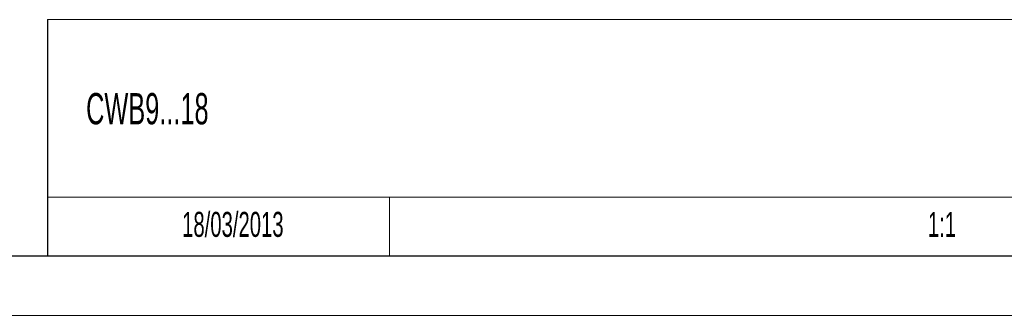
# Model space of a CAD drawing. Header units: millimetres. Extents: x 0 to 420, y 0 to 297.
# Tile 8 of 13: x 233 to 316, y 0 to 25. Entities that reach past the tile are written whole.
import ezdxf

# ---------------------------------------------------------------- set-up
doc = ezdxf.new("R2010")
doc.units = ezdxf.units.MM
doc.layers.add('FORMATO', color=7, linetype='Continuous')
doc.layers.add('LEGENDA', color=7, linetype='Continuous')
doc.styles.add('SLDTEXTSTYLE1', font='TXT', dxfattribs={"width": 0.605})

msp = doc.modelspace()

# ---------------------------------------------------------------- linework, layer by layer
at = {"color": 7, "linetype": 'Continuous', "lineweight": 0}
msp.add_line((263.916, 10), (263.916, 5), dxfattribs=at)
at = {"layer": 'FORMATO', "lineweight": 0}
for p, q in [((235, 25.012), (415, 25.012)), ((235, 10), (263.916, 10)), ((263.916, 10), (389, 10.017)), ((0, 0), (420, 0))]:
    msp.add_line(p, q, dxfattribs=at)
at = {"layer": 'FORMATO'}
for p, q in [((235, 25.012), (235, 5)), ((415, 5), (19.916, 5))]:
    msp.add_line(p, q, dxfattribs=at)

# ---------------------------------------------------------------- texts
at = {"layer": 'LEGENDA', "style": 'SLDTEXTSTYLE1'}
for s, insert, char_height, attachment_point in [('CWB9...18', (238.275, 18.805), 2.6458, 1), ('18/03/2013', (250.673, 8.755), 2.1167, 2), ('1:1', (310.583, 8.755), 2.1167, 2)]:
    msp.add_mtext(s, dxfattribs=dict(at, insert=insert, char_height=char_height, attachment_point=attachment_point))

doc.saveas('drawing.dxf')
